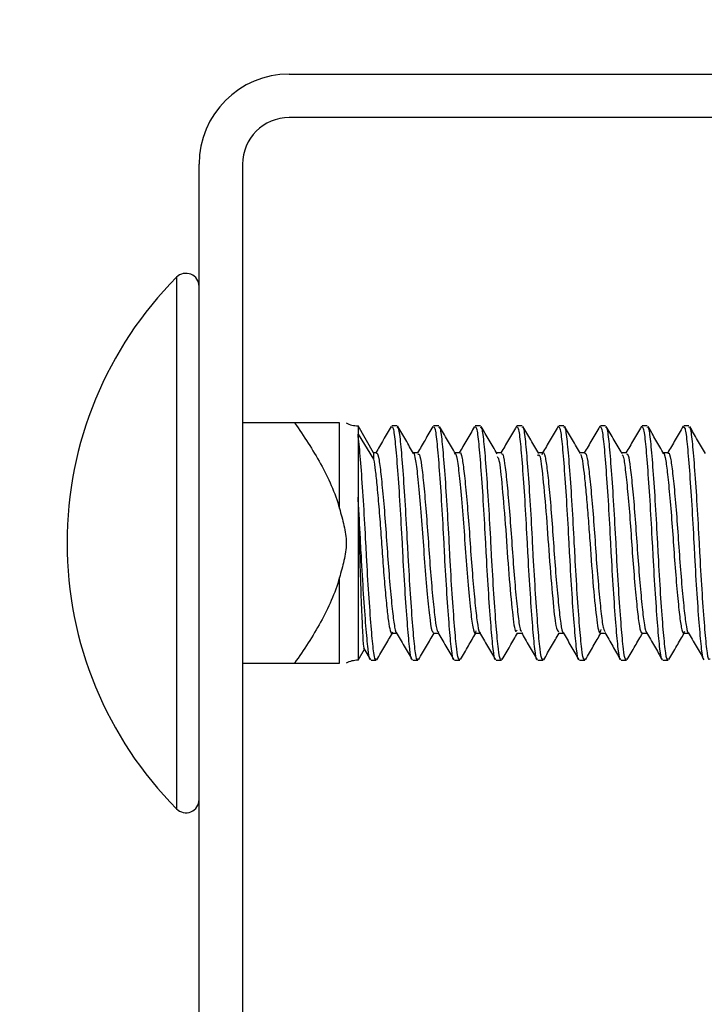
# Model space of a CAD drawing. Header units: inches. Extents: x 0.1 to 10.7, y 0.1 to 7.8.
# Tile 17 of 46: x 3.1226 to 3.1606, y 6.5399 to 6.5946. Entities that reach past the tile are written whole.
import ezdxf

# ---------------------------------------------------------------- set-up
doc = ezdxf.new("R2010")
doc.units = ezdxf.units.IN
doc.header["$MEASUREMENT"] = 0
doc.layers.add('DIMENSIONS', color=140, linetype='Continuous', lineweight=25)
doc.styles.add('SLDTEXTSTYLE0', font='TXT', dxfattribs={"width": 0.7})
doc.dimstyles.new('SLDDIMSTYLE1', dxfattribs={"dimtxt": 0.0849609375, "dimasz": 0.13, "dimexe": 0, "dimexo": 0.0625, "dimgap": 0.021240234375, "dimtad": 0, "dimtih": 1, "dimtoh": 1, "dimlfac": 24, "dimrnd": 1e-09, "dimzin": 12, "dimdsep": 46, "dimtxsty": 'SLDTEXTSTYLE0', "dimsah": 1, "dimcen": 0.09, "dimadec": 0, "dimazin": 3, "dimtfac": 1, "dimtofl": 0, "dimtmove": 0, "dimatfit": 3, "dimfxl": 0, "dimfrac": 2, "dimtolj": 1, "dimtzin": 12, "dimarcsym": 0})
doc.dimstyles.new('SLDDIMSTYLE3', dxfattribs={"dimtxt": 0.0849609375, "dimasz": 0.13, "dimexe": 0, "dimexo": 0.0625, "dimgap": 0.021240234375, "dimtad": 0, "dimtih": 1, "dimtoh": 1, "dimlfac": 24, "dimrnd": 1e-09, "dimzin": 4, "dimdsep": 46, "dimtxsty": 'SLDTEXTSTYLE0', "dimsah": 1, "dimcen": 0.09, "dimadec": 0, "dimazin": 1, "dimtfac": 1, "dimtmove": 0, "dimatfit": 0, "dimfxl": 0, "dimfrac": 2, "dimtolj": 1, "dimtzin": 12, "dimarcsym": 0})

# ---------------------------------------------------------------- blocks, each defined once
blk = doc.blocks.new('_D_7')
at = {"layer": 'DIMENSIONS'}
for p, q in [((2.124424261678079, 6.998507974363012), (2.095894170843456, 6.998507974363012)), ((2.095894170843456, 6.998507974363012), (2.095894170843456, 6.863477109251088)), ((2.376893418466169, 6.998507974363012), (2.405423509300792, 6.998507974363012)), ((2.405423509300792, 6.998507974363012), (2.405423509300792, 6.863477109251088)), ((2.541826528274, 6.919032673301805), (2.692704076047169, 6.919032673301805)), ((2.692704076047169, 6.919032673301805), (2.692704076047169, 6.591572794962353)), ((2.095894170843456, 6.863477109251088), (2.124424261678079, 6.863477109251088)), ((2.405423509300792, 6.863477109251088), (2.376893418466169, 6.863477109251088)), ((3.08752044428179, 6.591572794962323), (2.567704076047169, 6.591572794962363)), ((3.08752044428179, 6.487406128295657), (2.567704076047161, 6.487406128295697)), ((2.692704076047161, 6.487406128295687), (2.692704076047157, 6.237406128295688))]:
    blk.add_line(p, q, dxfattribs=at)
for points in [[(2.692704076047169, 6.591572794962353), (2.712704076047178, 6.721572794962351), (2.672704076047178, 6.721572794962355)], [(2.692704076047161, 6.487406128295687), (2.672704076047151, 6.357406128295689), (2.712704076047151, 6.357406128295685)]]:
    blk.add_solid(points, dxfattribs=at)
at = {"layer": 'DIMENSIONS', "char_height": 0.08333333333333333, "attachment_point": 1, "style": 'SLDTEXTSTYLE0'}
for s, insert in [('2.50', (2.124424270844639, 7.124950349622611)), ('63.5', (2.124424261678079, 6.970899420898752)), ('SQUARE', (2.01655392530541, 6.816848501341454))]:
    blk.add_mtext(s, dxfattribs=dict(at, insert=insert))
blk = doc.blocks.new('_D_8')
at = {"layer": 'DIMENSIONS'}
for p, q in [((3.13252044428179, 6.63657279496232), (3.13252044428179, 7.044032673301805)), ((4.767937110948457, 6.63657279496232), (4.767937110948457, 7.044032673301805)), ((3.13252044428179, 6.919032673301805), (3.704451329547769, 6.919032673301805)), ((3.819575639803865, 6.919032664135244), (3.791045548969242, 6.919032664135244)), ((3.791045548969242, 6.919032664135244), (3.791045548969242, 6.78400179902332)), ((4.142723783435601, 6.919032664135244), (4.171253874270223, 6.919032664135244)), ((4.171253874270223, 6.919032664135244), (4.171253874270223, 6.78400179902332)), ((4.767937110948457, 6.919032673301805), (4.257848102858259, 6.919032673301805)), ((3.791045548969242, 6.78400179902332), (3.819575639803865, 6.78400179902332)), ((4.171253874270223, 6.78400179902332), (4.142723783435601, 6.78400179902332))]:
    blk.add_line(p, q, dxfattribs=at)
for points in [[(3.13252044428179, 6.919032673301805), (3.262520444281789, 6.899032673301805), (3.262520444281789, 6.939032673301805)], [(4.767937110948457, 6.919032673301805), (4.637937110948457, 6.939032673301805), (4.637937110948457, 6.899032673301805)]]:
    blk.add_solid(points, dxfattribs=at)
at = {"layer": 'DIMENSIONS', "char_height": 0.08333333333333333, "attachment_point": 1, "style": 'SLDTEXTSTYLE0'}
for s, insert in [('39.25', (3.819575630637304, 7.045475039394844)), ('997.0', (3.819575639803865, 6.891424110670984))]:
    blk.add_mtext(s, dxfattribs=dict(at, insert=insert))

msp = doc.modelspace()

# ---------------------------------------------------------------- linework, layer by layer
for p, q in [((3.13752044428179, 6.591572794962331), (3.231687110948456, 6.591572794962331)), ((3.231687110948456, 6.589156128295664), (3.13752044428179, 6.589156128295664)), ((3.13252044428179, 6.492406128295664), (3.13252044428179, 6.586572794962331)), ((3.134937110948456, 6.586572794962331), (3.134937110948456, 6.492406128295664)), ((3.131266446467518, 6.580293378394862), (3.131266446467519, 6.565531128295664)), ((3.137821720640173, 6.572197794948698), (3.134937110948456, 6.572197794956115)), ((3.140312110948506, 6.567451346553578), (3.140312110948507, 6.57219779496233)), ((3.142211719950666, 6.570538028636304), (3.141343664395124, 6.572041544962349)), ((3.141343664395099, 6.57204154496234), (3.141343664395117, 6.571580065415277)), ((3.143515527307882, 6.57204154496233), (3.14322617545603, 6.57204154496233)), ((3.145830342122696, 6.57204154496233), (3.145540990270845, 6.57204154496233)), ((3.148145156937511, 6.57204154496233), (3.147855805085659, 6.57204154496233)), ((3.150459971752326, 6.57204154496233), (3.150170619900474, 6.57204154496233)), ((3.152774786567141, 6.57204154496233), (3.152485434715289, 6.57204154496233)), ((3.155089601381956, 6.57204154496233), (3.154800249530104, 6.57204154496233)), ((3.15740441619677, 6.57204154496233), (3.157115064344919, 6.57204154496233)), ((3.159719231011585, 6.57204154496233), (3.159429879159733, 6.57204154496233)), ((3.141343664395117, 6.571580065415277), (3.141343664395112, 6.568087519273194)), ((3.141343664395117, 6.571580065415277), (3.142211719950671, 6.570183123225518)), ((3.142211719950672, 6.570538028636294), (3.142211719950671, 6.570183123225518)), ((3.142358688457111, 6.570538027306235), (3.142211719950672, 6.570538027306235)), ((3.144672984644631, 6.570538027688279), (3.144409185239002, 6.570538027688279)), ((3.146987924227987, 6.570538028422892), (3.146724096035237, 6.570538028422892)), ((3.149303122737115, 6.570538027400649), (3.149038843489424, 6.570538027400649)), ((3.15161758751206, 6.570538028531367), (3.151353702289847, 6.570538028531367)), ((3.153932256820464, 6.570538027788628), (3.153668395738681, 6.570538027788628)), ((3.156247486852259, 6.570538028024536), (3.155983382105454, 6.570538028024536)), ((3.158562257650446, 6.570538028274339), (3.158298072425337, 6.570538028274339)), ((3.141343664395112, 6.568087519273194), (3.141343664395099, 6.559020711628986)), ((3.131266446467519, 6.565531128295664), (3.131266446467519, 6.550768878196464)), ((3.140312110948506, 6.558864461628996), (3.140312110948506, 6.563610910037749)), ((3.14322654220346, 6.560524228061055), (3.143490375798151, 6.560524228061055)), ((3.145541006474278, 6.560524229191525), (3.145805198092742, 6.560524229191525)), ((3.147856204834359, 6.56052422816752), (3.148120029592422, 6.56052422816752)), ((3.150171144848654, 6.560524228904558), (3.15043486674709, 6.560524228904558)), ((3.152485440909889, 6.560524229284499), (3.15274970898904, 6.560524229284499)), ((3.154800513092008, 6.560524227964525), (3.155064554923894, 6.560524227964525)), ((3.157115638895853, 6.560524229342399), (3.157379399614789, 6.560524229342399)), ((3.159429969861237, 6.560524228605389), (3.15969424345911, 6.560524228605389)), ((3.141343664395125, 6.559020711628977), (3.141695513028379, 6.559630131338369)), ((3.141653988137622, 6.559701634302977), (3.142030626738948, 6.559053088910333)), ((3.134937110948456, 6.558864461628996), (3.137821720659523, 6.558864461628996)), ((3.142068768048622, 6.559020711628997), (3.142358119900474, 6.559020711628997)), ((3.144383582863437, 6.559020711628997), (3.144672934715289, 6.559020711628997)), ((3.146698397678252, 6.559020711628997), (3.146987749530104, 6.559020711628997)), ((3.149013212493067, 6.559020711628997), (3.149302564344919, 6.559020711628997)), ((3.151328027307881, 6.559020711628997), (3.151617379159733, 6.559020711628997)), ((3.153642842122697, 6.559020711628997), (3.153932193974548, 6.559020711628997)), ((3.155957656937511, 6.559020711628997), (3.156247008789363, 6.559020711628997)), ((3.158272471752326, 6.559020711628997), (3.158561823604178, 6.559020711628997))]:
    msp.add_line(p, q)
for centre, radius, start, end in [((3.13752044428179, 6.586572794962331), 0.005000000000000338, 90, 180), ((3.13752044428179, 6.586572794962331), 0.002583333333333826, 90, 180), ((3.146150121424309, 6.565531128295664), 0.02096301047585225, 135.2346728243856, 180), ((3.131787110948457, 6.579776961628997), 0.0007333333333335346, 0, 135.2346728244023), ((3.141343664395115, 6.573500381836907), 0.001458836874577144, 242.899137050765, 269.9999999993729), ((3.146150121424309, 6.565531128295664), 0.02096301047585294, 180, 224.7653271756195), ((3.141343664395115, 6.557561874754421), 0.001458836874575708, 90.0000000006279, 117.1014299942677), ((3.131787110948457, 6.55128529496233), 0.0007333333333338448, 224.7653271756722, 0)]:
    msp.add_arc(centre, radius, start, end)
for points, knots in [([(3.137821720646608, 6.572197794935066), (3.138342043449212, 6.571461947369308), (3.138832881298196, 6.570710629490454), (3.139694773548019, 6.569145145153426), (3.140068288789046, 6.568332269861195), (3.140312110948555, 6.567451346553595)], [0, 0, 0, 0, 0.5, 0.5, 1, 1, 1, 1]), ([(3.140312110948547, 6.572197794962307), (3.140070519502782, 6.572197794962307), (3.139698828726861, 6.57219779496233), (3.138835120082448, 6.57219779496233), (3.138341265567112, 6.57219779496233), (3.137821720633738, 6.57219779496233)], [0, 0, 0, 0, 0.5, 0.5, 1, 1, 1, 1]), ([(3.143188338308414, 6.572009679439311), (3.143041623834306, 6.571756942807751), (3.142756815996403, 6.571266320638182), (3.142471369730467, 6.570775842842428), (3.142332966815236, 6.570538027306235)], [0, 0, 0, 0, 0.5151349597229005, 1, 1, 1, 1]), ([(3.144346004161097, 6.559063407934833), (3.144344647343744, 6.55906192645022), (3.144300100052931, 6.55901328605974), (3.144215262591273, 6.559601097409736), (3.144101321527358, 6.560822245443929), (3.143968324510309, 6.562658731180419), (3.143868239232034, 6.564322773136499), (3.143780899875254, 6.566000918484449), (3.143687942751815, 6.567688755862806), (3.143555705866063, 6.569635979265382), (3.143432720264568, 6.571111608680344), (3.143329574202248, 6.571957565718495), (3.143255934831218, 6.571959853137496), (3.14322617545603, 6.571960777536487)], [0, 0, 0, 0, 0.003488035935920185, 0.1145198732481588, 0.2255111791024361, 0.336479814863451, 0.4475083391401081, 0.4838735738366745, 0.591758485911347, 0.7027186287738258, 0.813752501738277, 0.9247330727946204, 1, 1, 1, 1]), ([(3.144672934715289, 6.559101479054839), (3.144659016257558, 6.559078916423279), (3.144601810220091, 6.558986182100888), (3.144504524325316, 6.55957974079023), (3.144390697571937, 6.560827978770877), (3.144257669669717, 6.56265714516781), (3.144157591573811, 6.564322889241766), (3.144070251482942, 6.566000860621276), (3.143977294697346, 6.56768877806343), (3.143845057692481, 6.569635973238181), (3.143722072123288, 6.571111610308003), (3.14361892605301, 6.57195756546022), (3.143545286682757, 6.571959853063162), (3.143515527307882, 6.571960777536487)], [0, 0, 0, 0, 0.03458646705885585, 0.1421533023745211, 0.2496808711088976, 0.3571864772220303, 0.464750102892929, 0.499980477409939, 0.6044985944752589, 0.711995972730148, 0.8195647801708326, 0.9270819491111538, 1, 1, 1, 1]), ([(3.144430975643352, 6.570500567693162), (3.144284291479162, 6.570752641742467), (3.143990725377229, 6.5712571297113), (3.143697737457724, 6.571761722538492), (3.143551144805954, 6.572014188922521)], [0, 0, 0, 0, 0.4996631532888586, 1, 1, 1, 1]), ([(3.145503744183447, 6.572010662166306), (3.145357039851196, 6.571757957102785), (3.145072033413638, 6.571267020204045), (3.144786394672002, 6.570776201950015), (3.144647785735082, 6.570538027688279)], [0, 0, 0, 0, 0.514740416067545, 0.9999999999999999, 0.9999999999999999, 0.9999999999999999, 0.9999999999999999]), ([(3.146661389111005, 6.559063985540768), (3.146659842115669, 6.559062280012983), (3.146615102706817, 6.559012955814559), (3.146530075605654, 6.559600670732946), (3.146416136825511, 6.560822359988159), (3.146283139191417, 6.562658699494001), (3.146183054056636, 6.564322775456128), (3.14609571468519, 6.56600091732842), (3.146002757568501, 6.567688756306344), (3.145870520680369, 6.569635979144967), (3.14574753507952, 6.571111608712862), (3.145644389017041, 6.571957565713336), (3.145570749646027, 6.571959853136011), (3.145540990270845, 6.571960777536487)], [0, 0, 0, 0, 0.003974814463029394, 0.1149524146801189, 0.2258895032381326, 0.3368039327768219, 0.4477782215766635, 0.4841256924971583, 0.5919579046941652, 0.7028638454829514, 0.8138434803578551, 0.9247698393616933, 1, 1, 1, 1]), ([(3.146987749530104, 6.559101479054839), (3.146973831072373, 6.559078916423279), (3.146916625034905, 6.558986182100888), (3.14681933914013, 6.55957974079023), (3.146705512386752, 6.560827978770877), (3.146572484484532, 6.56265714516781), (3.146472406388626, 6.564322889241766), (3.146385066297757, 6.566000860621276), (3.146292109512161, 6.56768877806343), (3.146159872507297, 6.569635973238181), (3.146036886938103, 6.571111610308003), (3.145933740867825, 6.57195756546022), (3.145860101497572, 6.571959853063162), (3.145830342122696, 6.571960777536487)], [0, 0, 0, 0, 0.03458646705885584, 0.1421533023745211, 0.2496808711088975, 0.3571864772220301, 0.4647501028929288, 0.4999804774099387, 0.6044985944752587, 0.7119959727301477, 0.8195647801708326, 0.9270819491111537, 1, 1, 1, 1]), ([(3.146751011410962, 6.570491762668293), (3.146604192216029, 6.570744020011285), (3.146310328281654, 6.571248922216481), (3.146017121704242, 6.571754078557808), (3.145870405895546, 6.572006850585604)], [0, 0, 0, 0, 0.4996162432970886, 1, 1, 1, 1]), ([(3.147819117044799, 6.572011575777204), (3.147672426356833, 6.571758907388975), (3.147387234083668, 6.57126767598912), (3.147101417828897, 6.57077654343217), (3.1469626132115, 6.570538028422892)], [0, 0, 0, 0, 0.5143571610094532, 0.9999999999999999, 0.9999999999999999, 0.9999999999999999, 0.9999999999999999]), ([(3.148976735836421, 6.559064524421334), (3.148975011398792, 6.559062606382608), (3.148930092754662, 6.559012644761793), (3.148844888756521, 6.55960027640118), (3.148730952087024, 6.560822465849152), (3.148597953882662, 6.562658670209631), (3.148497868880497, 6.564322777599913), (3.148410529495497, 6.566000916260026), (3.148317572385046, 6.567688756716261), (3.148185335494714, 6.569635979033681), (3.148062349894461, 6.571111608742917), (3.147959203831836, 6.571957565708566), (3.147885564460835, 6.571959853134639), (3.147855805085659, 6.571960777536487)], [0, 0, 0, 0, 0.004428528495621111, 0.1153555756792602, 0.2262421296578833, 0.3371060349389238, 0.4480297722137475, 0.4843606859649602, 0.5921437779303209, 0.7029991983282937, 0.81392827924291, 0.924804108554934, 1, 1, 1, 1]), ([(3.149302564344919, 6.559101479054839), (3.149288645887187, 6.559078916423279), (3.149231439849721, 6.558986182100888), (3.149134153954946, 6.55957974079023), (3.149020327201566, 6.560827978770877), (3.148887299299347, 6.56265714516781), (3.14878722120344, 6.564322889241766), (3.148699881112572, 6.566000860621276), (3.148606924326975, 6.56768877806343), (3.148474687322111, 6.569635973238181), (3.148351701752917, 6.571111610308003), (3.14824855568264, 6.57195756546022), (3.148174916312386, 6.571959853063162), (3.148145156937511, 6.571960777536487)], [0, 0, 0, 0, 0.03458646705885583, 0.1421533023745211, 0.2496808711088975, 0.3571864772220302, 0.4647501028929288, 0.4999804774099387, 0.6044985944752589, 0.7119959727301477, 0.8195647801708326, 0.9270819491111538, 1, 1, 1, 1]), ([(3.149067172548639, 6.570489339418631), (3.148920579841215, 6.570741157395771), (3.148627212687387, 6.571245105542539), (3.14833437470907, 6.57174964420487), (3.148187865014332, 6.57200206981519)], [0, 0, 0, 0, 0.4996902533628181, 1, 1, 1, 1]), ([(3.150134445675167, 6.572012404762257), (3.1499877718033, 6.571759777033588), (3.14970240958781, 6.571268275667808), (3.149416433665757, 6.57077685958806), (3.149277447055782, 6.570538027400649)], [0, 0, 0, 0, 0.5139919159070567, 1, 1, 1, 1]), ([(3.151292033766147, 6.559065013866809), (3.151290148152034, 6.559062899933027), (3.151245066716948, 6.559012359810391), (3.151159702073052, 6.559599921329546), (3.151045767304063, 6.5608225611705), (3.15091276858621, 6.562658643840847), (3.150812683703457, 6.56432277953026), (3.150725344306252, 6.566000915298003), (3.150632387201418, 6.567688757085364), (3.150500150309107, 6.569635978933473), (3.15037716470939, 6.571111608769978), (3.150274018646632, 6.571957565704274), (3.150200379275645, 6.571959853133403), (3.150170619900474, 6.571960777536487)], [0, 0, 0, 0, 0.004840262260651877, 0.1157214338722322, 0.226562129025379, 0.3373801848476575, 0.4482580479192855, 0.4845739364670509, 0.5923124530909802, 0.7031220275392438, 0.814005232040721, 0.9248352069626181, 0.9999999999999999, 0.9999999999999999, 0.9999999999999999, 0.9999999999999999]), ([(3.151617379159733, 6.559101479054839), (3.151603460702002, 6.559078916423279), (3.151546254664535, 6.558986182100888), (3.151448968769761, 6.55957974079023), (3.151335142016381, 6.560827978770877), (3.151202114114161, 6.56265714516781), (3.151102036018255, 6.564322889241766), (3.151014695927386, 6.566000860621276), (3.150921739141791, 6.56768877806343), (3.150789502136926, 6.569635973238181), (3.150666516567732, 6.571111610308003), (3.150563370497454, 6.57195756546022), (3.150489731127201, 6.571959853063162), (3.150459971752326, 6.571960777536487)], [0, 0, 0, 0, 0.03458646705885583, 0.1421533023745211, 0.2496808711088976, 0.3571864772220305, 0.464750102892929, 0.4999804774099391, 0.604498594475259, 0.7119959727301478, 0.8195647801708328, 0.9270819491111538, 1, 1, 1, 1]), ([(3.15137664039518, 6.570498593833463), (3.1512302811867, 6.570750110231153), (3.150937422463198, 6.571253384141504), (3.150644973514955, 6.571757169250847), (3.150498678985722, 6.572009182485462)], [0, 0, 0, 0, 0.4997604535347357, 1, 1, 1, 1]), ([(3.152449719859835, 6.572013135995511), (3.152303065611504, 6.571760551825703), (3.152017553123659, 6.571268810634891), (3.151731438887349, 6.570777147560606), (3.151592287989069, 6.570538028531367)], [0, 0, 0, 0, 0.5136526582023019, 1, 1, 1, 1]), ([(3.1536072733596, 6.559065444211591), (3.153605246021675, 6.559063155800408), (3.153560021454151, 6.559012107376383), (3.153474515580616, 6.559599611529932), (3.153360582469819, 6.560822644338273), (3.153227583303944, 6.562658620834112), (3.153127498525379, 6.564322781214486), (3.153040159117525, 6.566000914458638), (3.152947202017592, 6.567688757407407), (3.152814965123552, 6.569635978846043), (3.152691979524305, 6.571111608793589), (3.152588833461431, 6.571957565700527), (3.152515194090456, 6.571959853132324), (3.152485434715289, 6.571960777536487)], [0, 0, 0, 0, 0.005201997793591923, 0.116042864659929, 0.2268432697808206, 0.3376210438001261, 0.4484586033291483, 0.4847612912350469, 0.5924606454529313, 0.7032299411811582, 0.814072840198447, 0.9248625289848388, 0.9999999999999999, 0.9999999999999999, 0.9999999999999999, 0.9999999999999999]), ([(3.153932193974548, 6.559101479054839), (3.153918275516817, 6.559078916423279), (3.153861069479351, 6.558986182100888), (3.153763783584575, 6.55957974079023), (3.153649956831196, 6.560827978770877), (3.153516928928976, 6.562657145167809), (3.15341685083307, 6.564322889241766), (3.153329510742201, 6.566000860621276), (3.153236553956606, 6.56768877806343), (3.153104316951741, 6.569635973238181), (3.152981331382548, 6.571111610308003), (3.152878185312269, 6.57195756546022), (3.152804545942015, 6.571959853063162), (3.152774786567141, 6.571960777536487)], [0, 0, 0, 0, 0.03458646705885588, 0.1421533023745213, 0.2496808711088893, 0.3571864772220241, 0.4647501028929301, 0.4999804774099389, 0.6044985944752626, 0.7119959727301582, 0.8195647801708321, 0.9270819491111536, 1, 1, 1, 1]), ([(3.15368959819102, 6.570501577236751), (3.153542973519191, 6.570753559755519), (3.153249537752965, 6.571257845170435), (3.152956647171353, 6.571762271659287), (3.152810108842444, 6.572014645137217)], [0, 0, 0, 0, 0.4996823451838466, 1, 1, 1, 1]), ([(3.154764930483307, 6.572013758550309), (3.154618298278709, 6.571761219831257), (3.154332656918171, 6.571269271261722), (3.154046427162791, 6.570777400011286), (3.153907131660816, 6.570538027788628)], [0, 0, 0, 0, 0.5133437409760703, 0.9999999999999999, 0.9999999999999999, 0.9999999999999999, 0.9999999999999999]), ([(3.155922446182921, 6.559065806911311), (3.155920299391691, 6.559063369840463), (3.15587495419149, 6.55901189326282), (3.155789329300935, 6.559599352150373), (3.155675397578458, 6.560822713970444), (3.155542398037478, 6.562658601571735), (3.155442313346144, 6.564322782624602), (3.155354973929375, 6.566000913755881), (3.155262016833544, 6.567688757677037), (3.155129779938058, 6.569635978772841), (3.155006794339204, 6.571111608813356), (3.154903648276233, 6.571957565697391), (3.154830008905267, 6.571959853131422), (3.154800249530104, 6.571960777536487)], [0, 0, 0, 0, 0.005506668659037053, 0.1163135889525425, 0.2270800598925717, 0.3378239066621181, 0.4486275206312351, 0.4849190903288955, 0.5925854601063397, 0.7033208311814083, 0.8141297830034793, 0.9248855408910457, 1, 1, 1, 1]), ([(3.156247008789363, 6.559101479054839), (3.156233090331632, 6.559078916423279), (3.156175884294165, 6.558986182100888), (3.15607859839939, 6.55957974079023), (3.155964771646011, 6.560827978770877), (3.155831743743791, 6.56265714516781), (3.155731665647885, 6.564322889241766), (3.155644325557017, 6.566000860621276), (3.15555136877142, 6.56768877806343), (3.155419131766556, 6.569635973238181), (3.155296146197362, 6.571111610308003), (3.155193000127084, 6.57195756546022), (3.155119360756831, 6.571959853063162), (3.155089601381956, 6.571960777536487)], [0, 0, 0, 0, 0.03458646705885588, 0.1421533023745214, 0.2496808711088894, 0.3571864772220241, 0.4647501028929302, 0.4999804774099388, 0.6044985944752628, 0.7119959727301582, 0.8195647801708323, 0.9270819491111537, 1, 1, 1, 1]), ([(3.156009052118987, 6.570493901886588), (3.155862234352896, 6.570746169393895), (3.155568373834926, 6.571251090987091), (3.155275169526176, 6.57175619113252), (3.155128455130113, 6.572008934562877)], [0, 0, 0, 0, 0.499617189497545, 1, 1, 1, 1]), ([(3.157080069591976, 6.572014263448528), (3.156933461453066, 6.571761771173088), (3.156647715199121, 6.571269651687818), (3.156361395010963, 6.570777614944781), (3.156221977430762, 6.570538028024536)], [0, 0, 0, 0, 0.5130710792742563, 1, 1, 1, 1]), ([(3.158237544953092, 6.559066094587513), (3.158235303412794, 6.559063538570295), (3.158189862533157, 6.559011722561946), (3.158104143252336, 6.559599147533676), (3.157990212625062, 6.560822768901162), (3.157857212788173, 6.562658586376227), (3.157757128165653, 6.564322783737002), (3.15766978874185, 6.566000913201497), (3.157576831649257, 6.56768875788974), (3.157444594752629, 6.569635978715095), (3.157321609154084, 6.571111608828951), (3.157218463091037, 6.571957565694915), (3.157144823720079, 6.571959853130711), (3.157115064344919, 6.571960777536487)], [0, 0, 0, 0, 0.005748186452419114, 0.1165281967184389, 0.2272677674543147, 0.3379847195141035, 0.4487614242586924, 0.4850441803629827, 0.5926844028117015, 0.7033928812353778, 0.8141749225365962, 0.9249037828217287, 1, 1, 1, 1]), ([(3.158561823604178, 6.559101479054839), (3.158547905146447, 6.559078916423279), (3.15849069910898, 6.558986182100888), (3.158393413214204, 6.55957974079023), (3.158279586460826, 6.560827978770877), (3.158146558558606, 6.56265714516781), (3.1580464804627, 6.564322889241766), (3.157959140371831, 6.566000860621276), (3.157866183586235, 6.56768877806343), (3.157733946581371, 6.569635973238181), (3.157610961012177, 6.571111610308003), (3.157507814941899, 6.57195756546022), (3.157434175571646, 6.571959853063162), (3.15740441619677, 6.571960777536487)], [0, 0, 0, 0, 0.0345864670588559, 0.1421533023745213, 0.2496808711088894, 0.357186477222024, 0.4647501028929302, 0.4999804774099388, 0.6044985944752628, 0.7119959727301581, 0.8195647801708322, 0.9270819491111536, 0.9999999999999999, 0.9999999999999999, 0.9999999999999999, 0.9999999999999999]), ([(3.158326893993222, 6.5704884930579), (3.158180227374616, 6.570740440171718), (3.157886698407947, 6.571244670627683), (3.157593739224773, 6.571749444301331), (3.157447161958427, 6.572001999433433)], [0, 0, 0, 0, 0.4996665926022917, 1, 1, 1, 1]), ([(3.159395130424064, 6.572014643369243), (3.159248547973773, 6.571762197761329), (3.158962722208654, 6.571269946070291), (3.15867633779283, 6.57077778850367), (3.158536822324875, 6.570538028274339)], [0, 0, 0, 0, 0.5128384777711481, 1, 1, 1, 1]), ([(3.160552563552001, 6.559066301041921), (3.160550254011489, 6.559063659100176), (3.160504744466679, 6.559011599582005), (3.160418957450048, 6.559599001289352), (3.160305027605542, 6.560822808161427), (3.160172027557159, 6.562658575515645), (3.160071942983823, 6.56432278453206), (3.159984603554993, 6.566000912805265), (3.159891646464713, 6.567688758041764), (3.15975940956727, 6.569635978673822), (3.159636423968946, 6.571111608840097), (3.159533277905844, 6.571957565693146), (3.159459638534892, 6.571959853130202), (3.159429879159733, 6.571960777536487)], [0, 0, 0, 0, 0.005921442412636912, 0.1166821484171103, 0.2274024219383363, 0.3381000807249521, 0.4488574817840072, 0.4851339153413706, 0.5927553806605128, 0.7034445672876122, 0.8142073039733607, 0.9249168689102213, 1, 1, 1, 1]), ([(3.160876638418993, 6.559101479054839), (3.160862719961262, 6.559078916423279), (3.160805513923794, 6.558986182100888), (3.16070822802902, 6.55957974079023), (3.160594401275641, 6.560827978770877), (3.160461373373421, 6.56265714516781), (3.160361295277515, 6.564322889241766), (3.160273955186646, 6.566000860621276), (3.160180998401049, 6.56768877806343), (3.160048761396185, 6.569635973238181), (3.159925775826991, 6.571111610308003), (3.159822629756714, 6.57195756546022), (3.15974899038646, 6.571959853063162), (3.159719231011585, 6.571960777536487)], [0, 0, 0, 0, 0.03458646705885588, 0.1421533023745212, 0.2496808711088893, 0.3571864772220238, 0.4647501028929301, 0.4999804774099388, 0.6044985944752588, 0.7119959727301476, 0.8195647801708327, 0.9270819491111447, 1, 1, 1, 1]), ([(3.160637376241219, 6.570496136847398), (3.160491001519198, 6.570747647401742), (3.160198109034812, 6.571250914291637), (3.159905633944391, 6.571754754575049), (3.15975932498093, 6.572006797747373)], [0, 0, 0, 0, 0.4997558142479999, 1, 1, 1, 1]), ([(3.142358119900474, 6.559101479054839), (3.142344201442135, 6.55907891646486), (3.142286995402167, 6.558986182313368), (3.142189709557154, 6.559579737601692), (3.142075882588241, 6.560827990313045), (3.141942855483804, 6.562657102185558), (3.141842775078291, 6.564323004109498), (3.141755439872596, 6.566000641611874), (3.141662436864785, 6.567691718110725), (3.141530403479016, 6.56962499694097), (3.141424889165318, 6.570927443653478), (3.141365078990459, 6.57140800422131), (3.141343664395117, 6.571580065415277)], [0, 0, 0, 0, 0.03932247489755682, 0.1616186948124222, 0.2838702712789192, 0.4060968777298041, 0.5283894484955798, 0.5684440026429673, 0.6872740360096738, 0.809491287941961, 0.9317897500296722, 1, 1, 1, 1]), ([(3.142358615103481, 6.570494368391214), (3.142366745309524, 6.570508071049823), (3.14241793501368, 6.570594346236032), (3.142512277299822, 6.570195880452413), (3.142624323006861, 6.569306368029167), (3.142756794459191, 6.567940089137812), (3.142886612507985, 6.566314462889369), (3.142998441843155, 6.564593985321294), (3.143129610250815, 6.562986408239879), (3.143261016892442, 6.561650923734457), (3.143372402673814, 6.560812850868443), (3.143464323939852, 6.560449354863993), (3.143511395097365, 6.560541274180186), (3.143515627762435, 6.560549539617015)], [0, 0, 0, 0, 0.02033767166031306, 0.1280508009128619, 0.2357264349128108, 0.3433435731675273, 0.4510488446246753, 0.5587376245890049, 0.6663543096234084, 0.7740497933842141, 0.8817498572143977, 0.9893668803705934, 1, 1, 1, 1]), ([(3.144383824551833, 6.57051547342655), (3.144388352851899, 6.570522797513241), (3.144429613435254, 6.570589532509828), (3.14451959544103, 6.570287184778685), (3.144634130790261, 6.569466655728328), (3.144782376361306, 6.567954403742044), (3.144926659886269, 6.566108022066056), (3.145053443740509, 6.56417783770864), (3.145205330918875, 6.562434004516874), (3.145341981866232, 6.561172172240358), (3.145449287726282, 6.56052530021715), (3.145519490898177, 6.560594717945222), (3.145541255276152, 6.560616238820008)], [0, 0, 0, 0, 0.01134878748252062, 0.1034069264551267, 0.2212988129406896, 0.3437424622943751, 0.4654482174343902, 0.583647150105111, 0.7067429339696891, 0.8269498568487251, 0.946351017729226, 1, 1, 1, 1]), ([(3.144672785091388, 6.57047050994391), (3.144699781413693, 6.570476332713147), (3.144770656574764, 6.570491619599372), (3.144872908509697, 6.569877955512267), (3.144994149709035, 6.56877078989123), (3.145128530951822, 6.567273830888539), (3.145248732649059, 6.565584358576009), (3.145367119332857, 6.563888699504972), (3.145501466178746, 6.56237481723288), (3.14562437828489, 6.561239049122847), (3.145727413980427, 6.560589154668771), (3.145800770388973, 6.560587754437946), (3.145830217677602, 6.560587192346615)], [0, 0, 0, 0, 0.0662945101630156, 0.1740471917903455, 0.2816925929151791, 0.3893403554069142, 0.4970938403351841, 0.604740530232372, 0.712378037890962, 0.8201302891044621, 0.9277953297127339, 1, 1, 1, 1]), ([(3.146699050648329, 6.570461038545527), (3.146713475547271, 6.57048336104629), (3.146776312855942, 6.570580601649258), (3.146881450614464, 6.570020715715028), (3.147012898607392, 6.568847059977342), (3.147165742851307, 6.567151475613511), (3.14729546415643, 6.565233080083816), (3.147435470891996, 6.563356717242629), (3.147586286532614, 6.561783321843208), (3.147711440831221, 6.560787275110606), (3.147826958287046, 6.560395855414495), (3.147891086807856, 6.560599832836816), (3.147907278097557, 6.560651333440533)], [0, 0, 0, 0, 0.03441562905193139, 0.1499203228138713, 0.2642221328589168, 0.382405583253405, 0.4963434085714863, 0.6122649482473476, 0.7301235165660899, 0.8432552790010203, 0.9604247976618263, 1, 1, 1, 1]), ([(3.146987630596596, 6.570527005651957), (3.146989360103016, 6.570530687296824), (3.147033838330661, 6.570625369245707), (3.147124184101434, 6.570283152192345), (3.147235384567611, 6.569480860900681), (3.147365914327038, 6.56816727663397), (3.147497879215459, 6.566572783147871), (3.147609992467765, 6.564853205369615), (3.147738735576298, 6.563216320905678), (3.147871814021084, 6.56182930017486), (3.147984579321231, 6.560905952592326), (3.148080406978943, 6.5604814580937), (3.148134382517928, 6.560561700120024), (3.148145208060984, 6.560577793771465)], [0, 0, 0, 0, 0.004355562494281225, 0.1120132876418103, 0.2196668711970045, 0.3272416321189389, 0.4348884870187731, 0.5425522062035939, 0.6501278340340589, 0.7577619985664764, 0.8654338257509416, 0.9730108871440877, 1, 1, 1, 1]), ([(3.149064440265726, 6.570330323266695), (3.149099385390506, 6.570293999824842), (3.149197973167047, 6.570191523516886), (3.149343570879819, 6.568674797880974), (3.149545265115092, 6.566329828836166), (3.14971533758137, 6.563687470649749), (3.149919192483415, 6.561617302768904), (3.150053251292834, 6.560507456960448), (3.150144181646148, 6.56064306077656), (3.150170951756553, 6.560682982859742)], [0, 0, 0, 0, 0.09129112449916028, 0.257552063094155, 0.428330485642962, 0.594209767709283, 0.7652953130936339, 0.9309023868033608, 1, 1, 1, 1]), ([(3.149302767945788, 6.570467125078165), (3.149322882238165, 6.57048259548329), (3.14938660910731, 6.570531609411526), (3.149486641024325, 6.570004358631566), (3.149603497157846, 6.568971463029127), (3.149737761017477, 6.567518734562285), (3.149862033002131, 6.565847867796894), (3.149976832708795, 6.56414040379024), (3.150110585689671, 6.562584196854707), (3.150237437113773, 6.561391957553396), (3.150329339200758, 6.560702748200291), (3.150393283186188, 6.560649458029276), (3.150413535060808, 6.560632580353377)], [0, 0, 0, 0, 0.05170357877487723, 0.1638092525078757, 0.2758156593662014, 0.3878056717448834, 0.4999088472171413, 0.6119335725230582, 0.7239270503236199, 0.8360256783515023, 0.9480672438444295, 1, 1, 1, 1]), ([(3.151328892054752, 6.570380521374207), (3.151355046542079, 6.570420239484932), (3.151445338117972, 6.570557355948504), (3.151578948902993, 6.56945496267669), (3.151782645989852, 6.567388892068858), (3.151952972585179, 6.564752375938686), (3.152154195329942, 6.562384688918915), (3.152316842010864, 6.560763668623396), (3.152433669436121, 6.560667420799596), (3.152486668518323, 6.560623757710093)], [0, 0, 0, 0, 0.06461579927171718, 0.2230692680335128, 0.3867232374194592, 0.5454464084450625, 0.7087978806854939, 0.8678953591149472, 1, 1, 1, 1]), ([(3.151572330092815, 6.570451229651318), (3.151582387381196, 6.57048274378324), (3.15163462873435, 6.570646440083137), (3.151735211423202, 6.570379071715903), (3.15184719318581, 6.569639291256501), (3.151975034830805, 6.568389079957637), (3.152108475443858, 6.566828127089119), (3.152222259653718, 6.565114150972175), (3.152347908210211, 6.563454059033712), (3.152481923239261, 6.562011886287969), (3.15259762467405, 6.561032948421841), (3.152680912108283, 6.560549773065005), (3.152725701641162, 6.560571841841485), (3.152727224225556, 6.560572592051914)], [0, 0, 0, 0, 0.02571217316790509, 0.1335587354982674, 0.2414344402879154, 0.3492176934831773, 0.4570504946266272, 0.5649330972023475, 0.6727177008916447, 0.7805349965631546, 0.8884223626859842, 0.9962070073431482, 1, 1, 1, 1]), ([(3.153687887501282, 6.570462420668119), (3.153704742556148, 6.570444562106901), (3.153753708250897, 6.570392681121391), (3.153827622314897, 6.56996707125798), (3.153913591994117, 6.569241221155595), (3.154011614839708, 6.568254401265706), (3.154111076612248, 6.567087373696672), (3.154231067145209, 6.565425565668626), (3.154382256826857, 6.563263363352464), (3.154578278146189, 6.561323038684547), (3.154721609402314, 6.560381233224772), (3.154815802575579, 6.560639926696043), (3.15484626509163, 6.560723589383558)], [0, 0, 0, 0, 0.04183618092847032, 0.1215384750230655, 0.2004551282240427, 0.2823958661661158, 0.364813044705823, 0.4450126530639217, 0.6039784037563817, 0.7658229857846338, 0.9242660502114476, 1, 1, 1, 1]), ([(3.153932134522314, 6.570476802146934), (3.153945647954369, 6.570494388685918), (3.154002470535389, 6.570568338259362), (3.154099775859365, 6.570117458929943), (3.154213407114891, 6.569162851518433), (3.154346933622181, 6.567757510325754), (3.15447458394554, 6.566109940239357), (3.15458717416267, 6.56439441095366), (3.15471973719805, 6.562803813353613), (3.154849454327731, 6.561544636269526), (3.154946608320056, 6.560761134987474), (3.155017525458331, 6.560663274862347), (3.155044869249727, 6.560625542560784)], [0, 0, 0, 0, 0.03491779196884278, 0.1468256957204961, 0.2586677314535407, 0.370469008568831, 0.4823711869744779, 0.5942290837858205, 0.7060299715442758, 0.8179244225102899, 0.9297964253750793, 1, 1, 1, 1]), ([(3.156007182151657, 6.570423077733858), (3.156028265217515, 6.570403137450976), (3.156091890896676, 6.570342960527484), (3.156183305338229, 6.569646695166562), (3.156310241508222, 6.568451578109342), (3.156443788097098, 6.56689031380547), (3.156557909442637, 6.565188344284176), (3.15668212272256, 6.563522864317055), (3.156816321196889, 6.562074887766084), (3.15693255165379, 6.561052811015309), (3.157031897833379, 6.560529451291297), (3.157095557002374, 6.56058124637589), (3.157115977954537, 6.560597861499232)], [0, 0, 0, 0, 0.05417064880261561, 0.163479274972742, 0.2759556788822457, 0.3900788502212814, 0.4997317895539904, 0.6116723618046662, 0.7259342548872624, 0.8360726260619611, 0.9474144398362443, 1, 1, 1, 1]), ([(3.156247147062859, 6.570482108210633), (3.15627933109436, 6.57047464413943), (3.15635549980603, 6.570456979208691), (3.156459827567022, 6.569770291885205), (3.156584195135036, 6.568607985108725), (3.156718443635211, 6.567078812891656), (3.156835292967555, 6.565377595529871), (3.156957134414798, 6.563694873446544), (3.157091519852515, 6.562214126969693), (3.157211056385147, 6.561134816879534), (3.157312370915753, 6.560555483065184), (3.157380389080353, 6.560584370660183), (3.157404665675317, 6.560594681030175)], [0, 0, 0, 0, 0.07883321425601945, 0.1865715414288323, 0.2942092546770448, 0.4018694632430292, 0.5096112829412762, 0.6172473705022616, 0.7248894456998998, 0.8326325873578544, 0.9402643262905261, 1, 1, 1, 1]), ([(3.158273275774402, 6.570485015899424), (3.158283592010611, 6.570501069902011), (3.158337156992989, 6.570584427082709), (3.158431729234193, 6.570165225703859), (3.158543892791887, 6.569256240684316), (3.158676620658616, 6.56787938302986), (3.158805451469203, 6.566248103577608), (3.158917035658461, 6.564536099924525), (3.159048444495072, 6.562934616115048), (3.159179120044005, 6.561621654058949), (3.159290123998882, 6.560780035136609), (3.159397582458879, 6.560429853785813), (3.159460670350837, 6.560590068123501), (3.159480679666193, 6.560640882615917)], [0, 0, 0, 0, 0.02470598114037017, 0.1282808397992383, 0.2288573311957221, 0.3336739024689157, 0.4376751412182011, 0.5380811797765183, 0.6426328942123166, 0.7469991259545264, 0.8473663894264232, 0.9515898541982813, 1, 1, 1, 1]), ([(3.158562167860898, 6.570500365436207), (3.158568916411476, 6.570512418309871), (3.15861865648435, 6.5706012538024), (3.158712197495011, 6.570216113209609), (3.158823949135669, 6.56934495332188), (3.158956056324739, 6.567989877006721), (3.159086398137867, 6.56637060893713), (3.159198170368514, 6.56464993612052), (3.159328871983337, 6.563035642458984), (3.159460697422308, 6.561688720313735), (3.159572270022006, 6.560831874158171), (3.159664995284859, 6.560456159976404), (3.159713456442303, 6.560545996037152), (3.159719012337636, 6.560556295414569)], [0, 0, 0, 0, 0.01690987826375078, 0.1246339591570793, 0.2323277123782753, 0.3399580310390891, 0.4476735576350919, 0.5553798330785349, 0.6630099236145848, 0.7707150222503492, 0.8784319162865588, 0.986062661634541, 1, 1, 1, 1]), ([(3.142211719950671, 6.570183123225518), (3.142241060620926, 6.569993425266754), (3.142300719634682, 6.569607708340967), (3.142402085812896, 6.568631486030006), (3.142511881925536, 6.567403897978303), (3.14261761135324, 6.566003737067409), (3.142711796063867, 6.564573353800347), (3.142821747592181, 6.563208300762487), (3.142933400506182, 6.562030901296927), (3.143032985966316, 6.561138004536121), (3.143131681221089, 6.560624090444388), (3.143216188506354, 6.560442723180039), (3.143261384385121, 6.560570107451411), (3.143270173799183, 6.560594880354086)], [0, 0, 0, 0, 0.08984201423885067, 0.1826776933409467, 0.2837774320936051, 0.3827472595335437, 0.4789753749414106, 0.5791279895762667, 0.6799939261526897, 0.7774422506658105, 0.874809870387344, 0.9756538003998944, 1, 1, 1, 1]), ([(3.141343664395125, 6.568087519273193), (3.141356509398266, 6.567677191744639), (3.141369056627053, 6.567258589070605), (3.141393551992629, 6.566405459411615), (3.141405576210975, 6.565967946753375), (3.141417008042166, 6.56553112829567)], [0, 0, 0, 0, 0.5, 0.5, 1, 1, 1, 1]), ([(3.14203059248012, 6.559062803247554), (3.142029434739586, 6.559061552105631), (3.141985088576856, 6.559013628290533), (3.141900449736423, 6.559601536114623), (3.141786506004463, 6.560822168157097), (3.141653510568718, 6.562658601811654), (3.141553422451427, 6.564323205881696), (3.141466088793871, 6.566000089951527), (3.141404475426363, 6.567126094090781), (3.141353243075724, 6.567936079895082), (3.141343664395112, 6.568087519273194)], [0, 0, 0, 0, 0.004831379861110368, 0.1850614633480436, 0.3652257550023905, 0.5453532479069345, 0.7255779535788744, 0.7846070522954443, 0.9597289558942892, 0.9999999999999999, 0.9999999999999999, 0.9999999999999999, 0.9999999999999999]), ([(3.140312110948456, 6.567451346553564), (3.14039935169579, 6.567136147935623), (3.140490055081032, 6.56682162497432), (3.140634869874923, 6.566185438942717), (3.140686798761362, 6.56586335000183), (3.140686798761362, 6.565198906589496), (3.140634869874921, 6.564876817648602), (3.14049005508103, 6.564240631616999), (3.14039935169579, 6.563926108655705), (3.140312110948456, 6.563610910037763)], [0, 0, 0, 0, 0.2500000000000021, 0.2500000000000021, 0.5000000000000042, 0.5000000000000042, 0.7500000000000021, 0.7500000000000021, 1, 1, 1, 1]), ([(3.141417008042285, 6.565531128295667), (3.141436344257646, 6.564836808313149), (3.14147501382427, 6.563448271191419), (3.141541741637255, 6.56162895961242), (3.141604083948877, 6.560328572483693), (3.141648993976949, 6.559669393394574), (3.141678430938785, 6.559710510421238), (3.141684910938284, 6.559719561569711)], [0, 0, 0, 0, 0.2334930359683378, 0.4669514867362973, 0.7003089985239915, 0.9340286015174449, 0.9999999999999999, 0.9999999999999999, 0.9999999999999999, 0.9999999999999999]), ([(3.140312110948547, 6.563610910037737), (3.14007051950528, 6.562738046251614), (3.139698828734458, 6.561925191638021), (3.138835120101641, 6.560354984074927), (3.138341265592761, 6.559599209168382), (3.137821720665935, 6.558864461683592)], [0, 0, 0, 0, 0.5, 0.5, 1, 1, 1, 1]), ([(3.142393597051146, 6.559047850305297), (3.142540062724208, 6.559300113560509), (3.142825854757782, 6.559792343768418), (3.143112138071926, 6.560284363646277), (3.143251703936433, 6.560524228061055)], [0, 0, 0, 0, 0.5124903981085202, 1, 1, 1, 1]), ([(3.143465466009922, 6.560567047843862), (3.143612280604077, 6.560314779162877), (3.143906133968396, 6.559809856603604), (3.14419933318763, 6.559304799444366), (3.144346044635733, 6.559052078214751)], [0, 0, 0, 0, 0.4996185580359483, 1, 1, 1, 1]), ([(3.144710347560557, 6.55905092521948), (3.144857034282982, 6.559303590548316), (3.145142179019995, 6.559794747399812), (3.145427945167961, 6.560285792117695), (3.145566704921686, 6.560524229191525)], [0, 0, 0, 0, 0.5144290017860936, 1, 1, 1, 1]), ([(3.145780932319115, 6.560565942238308), (3.145927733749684, 6.560313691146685), (3.146221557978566, 6.559808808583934), (3.146514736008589, 6.559303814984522), (3.146661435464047, 6.559051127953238)], [0, 0, 0, 0, 0.4996232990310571, 1, 1, 1, 1]), ([(3.147029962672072, 6.559059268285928), (3.147176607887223, 6.559311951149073), (3.147460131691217, 6.559800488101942), (3.147744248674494, 6.560288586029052), (3.147881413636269, 6.56052422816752)], [0, 0, 0, 0, 0.5172236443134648, 1, 1, 1, 1]), ([(3.148096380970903, 6.560564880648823), (3.148243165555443, 6.560312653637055), (3.148536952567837, 6.55980782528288), (3.148830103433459, 6.559302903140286), (3.148976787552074, 6.559050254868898)], [0, 0, 0, 0, 0.4996292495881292, 1, 1, 1, 1]), ([(3.149343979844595, 6.559057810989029), (3.149490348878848, 6.559309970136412), (3.149774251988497, 6.559799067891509), (3.150058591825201, 6.560287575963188), (3.150196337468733, 6.560524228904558)], [0, 0, 0, 0, 0.51555981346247, 1, 1, 1, 1]), ([(3.150411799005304, 6.560563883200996), (3.150558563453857, 6.560311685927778), (3.150852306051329, 6.559806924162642), (3.151145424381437, 6.559302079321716), (3.151292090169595, 6.559049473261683)], [0, 0, 0, 0, 0.4996362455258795, 1, 1, 1, 1]), ([(3.151653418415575, 6.559048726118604), (3.15179982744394, 6.559300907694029), (3.152085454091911, 6.559792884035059), (3.152371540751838, 6.56028457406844), (3.152510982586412, 6.560524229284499)], [0, 0, 0, 0, 0.5125888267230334, 1, 1, 1, 1]), ([(3.152727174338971, 6.560562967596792), (3.152873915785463, 6.560310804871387), (3.153167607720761, 6.559806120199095), (3.153460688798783, 6.559301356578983), (3.153607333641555, 6.55904879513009)], [0, 0, 0, 0, 0.4996441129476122, 1, 1, 1, 1]), ([(3.153968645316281, 6.559049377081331), (3.154115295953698, 6.559301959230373), (3.154400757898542, 6.559793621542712), (3.154686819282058, 6.560285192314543), (3.154825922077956, 6.560524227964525)], [0, 0, 0, 0, 0.5137309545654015, 1, 1, 1, 1]), ([(3.155042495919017, 6.56056214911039), (3.155189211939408, 6.56031002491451), (3.155482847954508, 6.559805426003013), (3.1557758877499, 6.559300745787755), (3.155922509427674, 6.559048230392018)], [0, 0, 0, 0, 0.4996526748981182, 1, 1, 1, 1]), ([(3.156288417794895, 6.559057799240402), (3.156435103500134, 6.559310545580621), (3.156718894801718, 6.559799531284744), (3.157003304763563, 6.56028816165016), (3.157140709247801, 6.560524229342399)], [0, 0, 0, 0, 0.5168787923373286, 1, 1, 1, 1]), ([(3.157357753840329, 6.560561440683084), (3.157504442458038, 6.560309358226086), (3.157798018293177, 6.559804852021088), (3.158091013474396, 6.559300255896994), (3.158237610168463, 6.559047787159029)], [0, 0, 0, 0, 0.4996617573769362, 1, 1, 1, 1]), ([(3.158603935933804, 6.559059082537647), (3.158750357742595, 6.559311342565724), (3.159034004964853, 6.559800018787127), (3.159318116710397, 6.560288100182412), (3.159455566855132, 6.560524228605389)], [0, 0, 0, 0, 0.5162109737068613, 1, 1, 1, 1]), ([(3.159672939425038, 6.560560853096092), (3.159819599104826, 6.560308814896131), (3.160113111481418, 6.559804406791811), (3.160406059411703, 6.559299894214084), (3.160552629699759, 6.559047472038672)], [0, 0, 0, 0, 0.4996711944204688, 1, 1, 1, 1]), ([(3.137821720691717, 6.558864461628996), (3.13834204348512, 6.558864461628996), (3.138832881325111, 6.558864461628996), (3.139694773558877, 6.558864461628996), (3.140068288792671, 6.558864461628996), (3.140312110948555, 6.558864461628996)], [0, 0, 0, 0, 0.5, 0.5, 1, 1, 1, 1])]:
    msp.add_open_spline(points, degree=3, knots=knots)

# ---------------------------------------------------------------- dimensions: what is measured, and where the dimension line sits
at = {"layer": 'DIMENSIONS'}
dim = msp.add_linear_dim(base=(2.692704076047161, 6.487406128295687), p1=(3.13752044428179, 6.591572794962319), p2=(3.13752044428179, 6.487406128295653), angle=90.0000000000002, text='<>\\PSQUARE', dimstyle='SLDDIMSTYLE3', dxfattribs=at)
dim.commit()
dim.dimension.update_dxf_attribs({"geometry": '_D_7', "text_midpoint": (2.692704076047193, 6.919032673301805), "dimtype": 160})
dim = msp.add_linear_dim(base=(4.767937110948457, 6.919032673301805), p1=(3.13252044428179, 6.58657279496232), p2=(4.767937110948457, 6.58657279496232), dimstyle='SLDDIMSTYLE1', dxfattribs=at)
dim.commit()
dim.dimension.update_dxf_attribs({"geometry": '_D_8', "text_midpoint": (3.981149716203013, 6.919032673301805), "dimtype": 160})

doc.saveas('drawing.dxf')
